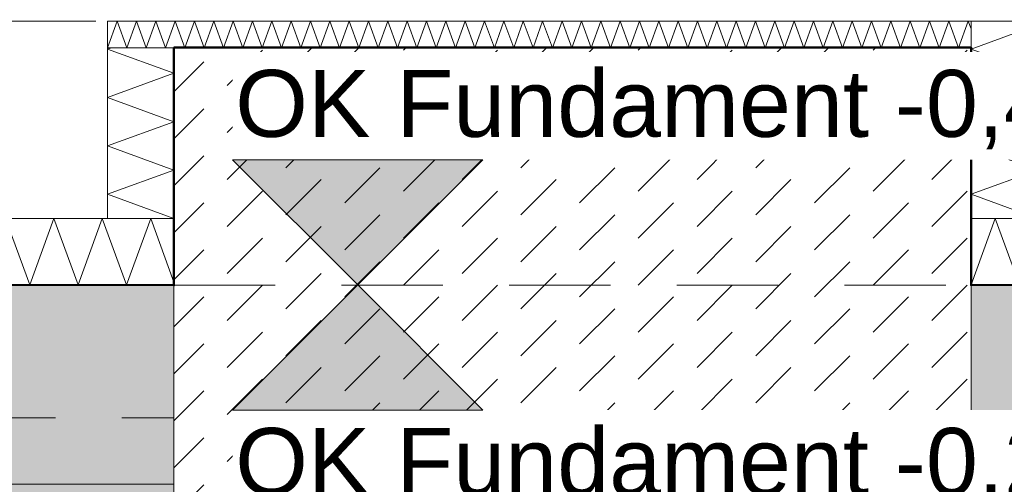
# Model space of a CAD drawing. Header units: metres. Extents: x -273 to 6, y -183 to 13.
# Tile 176 of 256: x -95.153 to -93.671, y -0.547 to 0.152. Entities that reach past the tile are written whole.
import ezdxf

# ---------------------------------------------------------------- set-up
doc = ezdxf.new("R2010")
doc.units = ezdxf.units.M
doc.header["$LTSCALE"] = 0.05
doc.header["$PDMODE"] = 1
doc.header["$PDSIZE"] = -2
for name, pattern in [('ISO-02 Strichlinie', [3.81, 3.048, -0.762]), ('Linienart-53', [5.291531, 3.175, -1.058062, 0.352704, -0.705764]), ('Linienart-Gestrichelt mit Abstand', [6, 4, -2])]:
    doc.linetypes.add(name, pattern=pattern)
doc.layers.get('0').update_dxf_attribs({"lineweight": 25})
for name, color, linetype, lineweight, true_color in [('00 -Bauelemente -Beton unbewehrt', 7, 'Continuous', 9, 0xf7e06e), ('00 -Bauelemente -Dämmung innen', 7, 'Continuous', 9, 0xff7fe6), ('30 -32 Gründung- 2 Flachgründungen u. Bodenplatten', 7, 'Continuous', 9, 0xff6633), ('30 -32 Gründung-4 Frostschürze', 7, 'Continuous', 9, 0x66aaff), ('70 -72 Beschriftung- 1 Beschriftung allgemein', 7, 'Continuous', 9, 0xff6633), ('70 -76 Bemaßung- 2 Allgemein', 7, 'Continuous', 5, 0x6666cc)]:
    doc.layers.add(name, color=color, linetype=linetype, lineweight=lineweight, true_color=true_color)
doc.layers.add('70 -71 Achsen- 1 Gebäudeachsen', color=7, linetype='Linienart-53', lineweight=18)
doc.layers.add('Keine', color=7, linetype='Continuous', lineweight=9)
doc.styles.add('Arial', font='arial.ttf')
doc.dimstyles.new('k+k_klein', dxfattribs={"dimtxt": 0.100689, "dimasz": 0.05302, "dimexe": 0.05, "dimexo": 0.15, "dimgap": 0.005, "dimtad": 1, "dimdec": 3, "dimtxsty": 'Arial', "dimblk": 'VW_SLASH-2', "dimblk1": 'VW_SLASH-2', "dimblk2": 'VW_SLASH-2', "dimcen": 0, "dimdle": 0.025, "dimadec": 3, "dimazin": 0, "dimtfac": 0.75, "dimtdec": 3, "dimtix": 1, "dimtmove": 0, "dimatfit": 0, "dimldrblk": 'VW_FILLEDARROW', "dimfxl": 0.1, "dimfxlon": 1, "dimfrac": 2, "dimtolj": 1, "dimarcsym": 0})
pattern_1 = [(45, (0, 0), (0.088388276, 0.01767774), [0.075, -0.05])]

# ---------------------------------------------------------------- blocks, each defined once
blk = doc.blocks.new('_Achsen (3D)')
at = {"layer": '70 -71 Achsen- 1 Gebäudeachsen', "transparency": 33554687}
blk.add_line((-179.668, -0.447), (3.826, -0.447), dxfattribs=at)
blk = doc.blocks.new('Gruppe-204')
at = {"color": 255, "linetype": 'Continuous', "lineweight": 5}
blk.add_wipeout([(-96.521, -0.247), (-94.921, -0.247), (-94.921, -0.147), (-96.521, -0.147)], dxfattribs=at).dxf.layer = '00 -Bauelemente -Dämmung innen'
blk = doc.blocks.new('Gruppe-205')
at = {"layer": '00 -Bauelemente -Dämmung innen', "color": 7, "transparency": 33554687, "flags": 128}
blk.add_lwpolyline([(-95.1743, -0.147), (-95.1379, -0.247), (-95.1015, -0.147), (-95.0651, -0.247), (-95.0287, -0.147), (-94.9923, -0.247), (-94.9559, -0.147), (-94.921, -0.243)], dxfattribs=at)
blk = doc.blocks.new('Gruppe-207')
at = {"layer": '00 -Bauelemente -Dämmung innen', "color": 7, "linetype": 'Continuous', "lineweight": 9, "transparency": 33554687}
blk.add_line((-94.921, -0.247), (-94.921, -0.147), dxfattribs=at)
blk = doc.blocks.new('Gruppe-208')
at = {"color": 7, "transparency": 33554687}
blk.add_blockref('Gruppe-207', (0, 0), dxfattribs=at)
blk = doc.blocks.new('Gruppe-209')
at = {"layer": '00 -Bauelemente -Dämmung innen', "color": 7, "linetype": 'Continuous', "lineweight": 9, "transparency": 33554687}
blk.add_line((-94.921, -0.147), (-96.521, -0.147), dxfattribs=at)
blk = doc.blocks.new('Gruppe-210')
at = {"layer": '00 -Bauelemente -Dämmung innen', "color": 7, "linetype": 'Continuous', "lineweight": 9, "transparency": 33554687}
blk.add_line((-96.521, -0.247), (-94.921, -0.247), dxfattribs=at)
blk = doc.blocks.new('Gruppe-211')
at = {"color": 7, "transparency": 33554687}
for name in ['Gruppe-209', 'Gruppe-210']:
    blk.add_blockref(name, (0, 0), dxfattribs=at)
blk = doc.blocks.new('Gruppe-212')
at = {"layer": '00 -Bauelemente -Dämmung innen', "color": 7}
blk.add_blockref('Gruppe-204', (0, 0), dxfattribs=at)
at = {"color": 7, "transparency": 33554687}
for name in ['Gruppe-208', 'Gruppe-211']:
    blk.add_blockref(name, (0, 0), dxfattribs=at)
at = {"layer": '00 -Bauelemente -Dämmung innen', "color": 7, "transparency": 33554687}
blk.add_blockref('Gruppe-205', (0, 0), dxfattribs=at)
blk = doc.blocks.new('Gruppe-213')
at = {"layer": '00 -Bauelemente -Dämmung innen', "color": 7, "transparency": 33554687}
blk.add_blockref('Gruppe-212', (0, 0), dxfattribs=at)
at = {"layer": '00 -Bauelemente -Dämmung innen', "color": 0, "flags": 1}
for tag in ['prm0_value', 'prm1_value', 'prm2_value', 'prm3_value', 'prm4_value', 'prm5_value', 'prm6_value', 'IFC_UUID', 'instanceID', 'prm0_name', 'prm0_type', 'prm1_name', 'prm1_type', 'prm2_name', 'prm2_type', 'prm3_name', 'prm3_type', 'prm4_name', 'prm4_type', 'prm5_name', 'prm5_type', 'prm6_name', 'prm6_type']:
    blk.add_attdef(tag, (-96.521, -0.247), '', height=0.00018, dxfattribs=at)
blk = doc.blocks.new('Gruppe-214')
at = {"color": 255, "linetype": 'Continuous', "lineweight": 5}
blk.add_wipeout([(-93.721, -0.247), (-92.771, -0.247), (-92.771, -0.147), (-93.721, -0.147)], dxfattribs=at).dxf.layer = '00 -Bauelemente -Dämmung innen'
blk = doc.blocks.new('Gruppe-215')
at = {"layer": '00 -Bauelemente -Dämmung innen', "color": 7, "transparency": 33554687, "flags": 128}
blk.add_lwpolyline([(-93.721, -0.247), (-93.6846, -0.147), (-93.6482, -0.247), (-93.6118, -0.147), (-93.5754, -0.247), (-93.539, -0.147), (-93.5026, -0.247), (-93.4662, -0.147), (-93.4298, -0.247), (-93.3934, -0.147), (-93.357, -0.247), (-93.3206, -0.147), (-93.2842, -0.247), (-93.2478, -0.147), (-93.2114, -0.247), (-93.175, -0.147), (-93.1386, -0.247), (-93.1023, -0.147), (-93.0659, -0.247), (-93.0295, -0.147), (-92.9931, -0.247), (-92.9567, -0.147), (-92.9203, -0.247), (-92.8839, -0.147), (-92.8475, -0.247), (-92.8111, -0.147), (-92.7747, -0.247), (-92.771, -0.2369)], dxfattribs=at)
blk = doc.blocks.new('Gruppe-216')
at = {"layer": '00 -Bauelemente -Dämmung innen', "color": 7, "linetype": 'Continuous', "lineweight": 9, "transparency": 33554687}
blk.add_line((-93.721, -0.147), (-93.721, -0.247), dxfattribs=at)
blk = doc.blocks.new('Gruppe-217')
at = {"layer": '00 -Bauelemente -Dämmung innen', "color": 7, "linetype": 'Continuous', "lineweight": 9, "transparency": 33554687}
blk.add_line((-92.771, -0.247), (-92.771, -0.147), dxfattribs=at)
blk = doc.blocks.new('Gruppe-218')
at = {"color": 7, "transparency": 33554687}
for name in ['Gruppe-216', 'Gruppe-217']:
    blk.add_blockref(name, (0, 0), dxfattribs=at)
blk = doc.blocks.new('Gruppe-219')
at = {"layer": '00 -Bauelemente -Dämmung innen', "color": 7, "linetype": 'Continuous', "lineweight": 9, "transparency": 33554687}
blk.add_line((-92.771, -0.147), (-93.721, -0.147), dxfattribs=at)
blk = doc.blocks.new('Gruppe-220')
at = {"layer": '00 -Bauelemente -Dämmung innen', "color": 7, "linetype": 'Continuous', "lineweight": 9, "transparency": 33554687}
blk.add_line((-93.721, -0.247), (-92.771, -0.247), dxfattribs=at)
blk = doc.blocks.new('Gruppe-221')
at = {"color": 7, "transparency": 33554687}
for name in ['Gruppe-219', 'Gruppe-220']:
    blk.add_blockref(name, (0, 0), dxfattribs=at)
blk = doc.blocks.new('Gruppe-222')
at = {"layer": '00 -Bauelemente -Dämmung innen', "color": 7}
blk.add_blockref('Gruppe-214', (0, 0), dxfattribs=at)
at = {"color": 7, "transparency": 33554687}
for name in ['Gruppe-218', 'Gruppe-221']:
    blk.add_blockref(name, (0, 0), dxfattribs=at)
at = {"layer": '00 -Bauelemente -Dämmung innen', "color": 7, "transparency": 33554687}
blk.add_blockref('Gruppe-215', (0, 0), dxfattribs=at)
blk = doc.blocks.new('Gruppe-223')
at = {"layer": '00 -Bauelemente -Dämmung innen', "color": 7, "transparency": 33554687}
blk.add_blockref('Gruppe-222', (0, 0), dxfattribs=at)
at = {"layer": '00 -Bauelemente -Dämmung innen', "color": 0, "flags": 1}
for tag in ['prm0_value', 'prm1_value', 'prm2_value', 'prm3_value', 'prm4_value', 'prm5_value', 'prm6_value', 'IFC_UUID', 'instanceID', 'prm0_name', 'prm0_type', 'prm1_name', 'prm1_type', 'prm2_name', 'prm2_type', 'prm3_name', 'prm3_type', 'prm4_name', 'prm4_type', 'prm5_name', 'prm5_type', 'prm6_name', 'prm6_type']:
    blk.add_attdef(tag, (-93.721, -0.247), '', height=0.00018, dxfattribs=at)
blk = doc.blocks.new('Gruppe-964')
at = {"color": 255, "linetype": 'Continuous', "lineweight": 5}
blk.add_wipeout([(-94.921, -0.147), (-94.921, 0.1099), (-95.021, 0.1099), (-95.021, -0.147)], dxfattribs=at).dxf.layer = '00 -Bauelemente -Dämmung innen'
blk = doc.blocks.new('Gruppe-965')
at = {"layer": '00 -Bauelemente -Dämmung innen', "color": 7, "transparency": 33554687, "flags": 128}
blk.add_lwpolyline([(-94.921, -0.147), (-95.021, -0.1106), (-94.921, -0.0742), (-95.021, -0.0379), (-94.921, -0.0015), (-95.021, 0.0349), (-94.921, 0.0713), (-95.021, 0.1077), (-95.015, 0.1099)], dxfattribs=at)
blk = doc.blocks.new('Gruppe-966')
at = {"layer": '00 -Bauelemente -Dämmung innen', "color": 7, "linetype": 'Continuous', "lineweight": 9, "transparency": 33554687}
blk.add_line((-95.021, -0.147), (-94.921, -0.147), dxfattribs=at)
blk = doc.blocks.new('Gruppe-967')
at = {"layer": '00 -Bauelemente -Dämmung innen', "color": 7, "linetype": 'Continuous', "lineweight": 9, "transparency": 33554687}
blk.add_line((-94.921, 0.1099), (-95.021, 0.1099), dxfattribs=at)
blk = doc.blocks.new('Gruppe-968')
at = {"color": 7, "transparency": 33554687}
for name in ['Gruppe-967', 'Gruppe-966']:
    blk.add_blockref(name, (0, 0), dxfattribs=at)
blk = doc.blocks.new('Gruppe-969')
at = {"layer": '00 -Bauelemente -Dämmung innen', "color": 7, "linetype": 'Continuous', "lineweight": 9, "transparency": 33554687}
blk.add_line((-95.021, 0.1099), (-95.021, -0.147), dxfattribs=at)
blk = doc.blocks.new('Gruppe-970')
at = {"layer": '00 -Bauelemente -Dämmung innen', "color": 7, "linetype": 'Continuous', "lineweight": 9, "transparency": 33554687}
blk.add_line((-94.921, -0.147), (-94.921, 0.1099), dxfattribs=at)
blk = doc.blocks.new('Gruppe-971')
at = {"color": 7, "transparency": 33554687}
for name in ['Gruppe-969', 'Gruppe-970']:
    blk.add_blockref(name, (0, 0), dxfattribs=at)
blk = doc.blocks.new('Gruppe-972')
at = {"layer": '00 -Bauelemente -Dämmung innen', "color": 7}
blk.add_blockref('Gruppe-964', (0, 0), dxfattribs=at)
at = {"color": 7, "transparency": 33554687}
for name in ['Gruppe-968', 'Gruppe-971']:
    blk.add_blockref(name, (0, 0), dxfattribs=at)
at = {"layer": '00 -Bauelemente -Dämmung innen', "color": 7, "transparency": 33554687}
blk.add_blockref('Gruppe-965', (0, 0), dxfattribs=at)
blk = doc.blocks.new('Gruppe-973')
at = {"layer": '00 -Bauelemente -Dämmung innen', "color": 7, "transparency": 33554687}
blk.add_blockref('Gruppe-972', (0, 0), dxfattribs=at)
at = {"layer": '00 -Bauelemente -Dämmung innen', "color": 0, "flags": 1}
for tag in ['prm0_value', 'prm1_value', 'prm2_value', 'prm3_value', 'prm4_value', 'prm5_value', 'prm6_value', 'IFC_UUID', 'instanceID', 'prm0_name', 'prm0_type', 'prm1_name', 'prm1_type', 'prm2_name', 'prm2_type', 'prm3_name', 'prm3_type', 'prm4_name', 'prm4_type', 'prm5_name', 'prm5_type', 'prm6_name', 'prm6_type']:
    blk.add_attdef(tag, (-95.021, -0.147), '', height=0.00018, dxfattribs=at)
blk = doc.blocks.new('Gruppe-974')
at = {"color": 255, "linetype": 'Continuous', "lineweight": 5}
blk.add_wipeout([(-95.021, 0.1099), (-93.721, 0.1099), (-93.721, 0.1499), (-95.021, 0.1499)], dxfattribs=at).dxf.layer = '00 -Bauelemente -Dämmung innen'
blk = doc.blocks.new('Gruppe-975')
at = {"layer": '00 -Bauelemente -Dämmung innen', "color": 7, "transparency": 33554687, "flags": 128}
blk.add_lwpolyline([(-95.021, 0.1099), (-95.0064, 0.1499), (-94.9919, 0.1099), (-94.9773, 0.1499), (-94.9628, 0.1099), (-94.9482, 0.1499), (-94.9336, 0.1099), (-94.9191, 0.1499), (-94.9045, 0.1099), (-94.89, 0.1499), (-94.8754, 0.1099), (-94.8609, 0.1499), (-94.8463, 0.1099), (-94.8317, 0.1499), (-94.8172, 0.1099), (-94.8026, 0.1499), (-94.7881, 0.1099), (-94.7735, 0.1499), (-94.7589, 0.1099), (-94.7444, 0.1499), (-94.7298, 0.1099), (-94.7153, 0.1499), (-94.7007, 0.1099), (-94.6861, 0.1499), (-94.6716, 0.1099), (-94.657, 0.1499), (-94.6425, 0.1099), (-94.6279, 0.1499), (-94.6134, 0.1099), (-94.5988, 0.1499), (-94.5842, 0.1099), (-94.5697, 0.1499), (-94.5551, 0.1099), (-94.5406, 0.1499), (-94.526, 0.1099), (-94.5114, 0.1499), (-94.4969, 0.1099), (-94.4823, 0.1499), (-94.4678, 0.1099), (-94.4532, 0.1499), (-94.4386, 0.1099), (-94.4241, 0.1499), (-94.4095, 0.1099), (-94.395, 0.1499), (-94.3804, 0.1099), (-94.3659, 0.1499), (-94.3513, 0.1099), (-94.3367, 0.1499), (-94.3222, 0.1099), (-94.3076, 0.1499), (-94.2931, 0.1099), (-94.2785, 0.1499), (-94.2639, 0.1099), (-94.2494, 0.1499), (-94.2348, 0.1099), (-94.2203, 0.1499), (-94.2057, 0.1099), (-94.1911, 0.1499), (-94.1766, 0.1099), (-94.162, 0.1499), (-94.1475, 0.1099), (-94.1329, 0.1499), (-94.1184, 0.1099), (-94.1038, 0.1499), (-94.0892, 0.1099), (-94.0747, 0.1499), (-94.0601, 0.1099), (-94.0456, 0.1499), (-94.031, 0.1099), (-94.0164, 0.1499), (-94.0019, 0.1099), (-93.9873, 0.1499), (-93.9728, 0.1099), (-93.9582, 0.1499), (-93.9436, 0.1099), (-93.9291, 0.1499), (-93.9145, 0.1099), (-93.9, 0.1499), (-93.8854, 0.1099), (-93.8709, 0.1499), (-93.8563, 0.1099), (-93.8417, 0.1499), (-93.8272, 0.1099), (-93.8126, 0.1499), (-93.7981, 0.1099), (-93.7835, 0.1499), (-93.7689, 0.1099), (-93.7544, 0.1499), (-93.7398, 0.1099), (-93.7253, 0.1499), (-93.721, 0.1382)], dxfattribs=at)
blk = doc.blocks.new('Gruppe-976')
at = {"layer": '00 -Bauelemente -Dämmung innen', "color": 7, "linetype": 'Continuous', "lineweight": 9, "transparency": 33554687}
blk.add_line((-95.021, 0.1499), (-95.021, 0.1099), dxfattribs=at)
blk = doc.blocks.new('Gruppe-977')
at = {"layer": '00 -Bauelemente -Dämmung innen', "color": 7, "linetype": 'Continuous', "lineweight": 9, "transparency": 33554687}
blk.add_line((-93.721, 0.1099), (-93.721, 0.1499), dxfattribs=at)
blk = doc.blocks.new('Gruppe-978')
at = {"color": 7, "transparency": 33554687}
for name in ['Gruppe-976', 'Gruppe-977']:
    blk.add_blockref(name, (0, 0), dxfattribs=at)
blk = doc.blocks.new('Gruppe-979')
at = {"layer": '00 -Bauelemente -Dämmung innen', "color": 7, "linetype": 'Continuous', "lineweight": 9, "transparency": 33554687}
blk.add_line((-93.721, 0.1499), (-95.021, 0.1499), dxfattribs=at)
blk = doc.blocks.new('Gruppe-980')
at = {"layer": '00 -Bauelemente -Dämmung innen', "color": 7, "linetype": 'Continuous', "lineweight": 9, "transparency": 33554687}
blk.add_line((-95.021, 0.1099), (-93.721, 0.1099), dxfattribs=at)
blk = doc.blocks.new('Gruppe-981')
at = {"color": 7, "transparency": 33554687}
for name in ['Gruppe-979', 'Gruppe-980']:
    blk.add_blockref(name, (0, 0), dxfattribs=at)
blk = doc.blocks.new('Gruppe-982')
at = {"layer": '00 -Bauelemente -Dämmung innen', "color": 7}
blk.add_blockref('Gruppe-974', (0, 0), dxfattribs=at)
at = {"color": 7, "transparency": 33554687}
for name in ['Gruppe-978', 'Gruppe-981']:
    blk.add_blockref(name, (0, 0), dxfattribs=at)
at = {"layer": '00 -Bauelemente -Dämmung innen', "color": 7, "transparency": 33554687}
blk.add_blockref('Gruppe-975', (0, 0), dxfattribs=at)
blk = doc.blocks.new('Gruppe-983')
at = {"layer": '00 -Bauelemente -Dämmung innen', "color": 7, "transparency": 33554687}
blk.add_blockref('Gruppe-982', (0, 0), dxfattribs=at)
at = {"layer": '00 -Bauelemente -Dämmung innen', "color": 0, "flags": 1}
for tag in ['IFC_UUID', 'instanceID', 'prm0_name', 'prm0_type', 'prm0_value', 'prm1_name', 'prm1_type', 'prm1_value', 'prm2_name', 'prm2_type', 'prm2_value', 'prm3_name', 'prm3_type', 'prm3_value', 'prm4_name', 'prm4_type', 'prm4_value', 'prm5_name', 'prm5_type', 'prm5_value', 'prm6_name', 'prm6_type', 'prm6_value']:
    blk.add_attdef(tag, (-95.021, 0.1099), '', height=0.00018, dxfattribs=at)
blk = doc.blocks.new('Gruppe-984')
at = {"color": 255, "linetype": 'Continuous', "lineweight": 5}
blk.add_wipeout([(-93.621, -0.147), (-93.621, 0.1499), (-93.721, 0.1499), (-93.721, -0.147)], dxfattribs=at).dxf.layer = '00 -Bauelemente -Dämmung innen'
blk = doc.blocks.new('Gruppe-985')
at = {"layer": '00 -Bauelemente -Dämmung innen', "color": 7, "transparency": 33554687, "flags": 128}
blk.add_lwpolyline([(-93.621, -0.147), (-93.721, -0.1106), (-93.621, -0.0742), (-93.721, -0.0379), (-93.621, -0.0015), (-93.721, 0.0349), (-93.621, 0.0713), (-93.721, 0.1077), (-93.621, 0.1441), (-93.6369, 0.1499)], dxfattribs=at)
blk = doc.blocks.new('Gruppe-986')
at = {"layer": '00 -Bauelemente -Dämmung innen', "color": 7, "linetype": 'Continuous', "lineweight": 9, "transparency": 33554687}
blk.add_line((-93.721, -0.147), (-93.621, -0.147), dxfattribs=at)
blk = doc.blocks.new('Gruppe-987')
at = {"layer": '00 -Bauelemente -Dämmung innen', "color": 7, "linetype": 'Continuous', "lineweight": 9, "transparency": 33554687}
blk.add_line((-93.621, 0.1499), (-93.721, 0.1499), dxfattribs=at)
blk = doc.blocks.new('Gruppe-988')
at = {"color": 7, "transparency": 33554687}
for name in ['Gruppe-987', 'Gruppe-986']:
    blk.add_blockref(name, (0, 0), dxfattribs=at)
blk = doc.blocks.new('Gruppe-989')
at = {"layer": '00 -Bauelemente -Dämmung innen', "color": 7, "linetype": 'Continuous', "lineweight": 9, "transparency": 33554687}
blk.add_line((-93.721, 0.1499), (-93.721, -0.147), dxfattribs=at)
blk = doc.blocks.new('Gruppe-990')
at = {"layer": '00 -Bauelemente -Dämmung innen', "color": 7, "linetype": 'Continuous', "lineweight": 9, "transparency": 33554687}
blk.add_line((-93.621, -0.147), (-93.621, 0.1499), dxfattribs=at)
blk = doc.blocks.new('Gruppe-991')
at = {"color": 7, "transparency": 33554687}
for name in ['Gruppe-989', 'Gruppe-990']:
    blk.add_blockref(name, (0, 0), dxfattribs=at)
blk = doc.blocks.new('Gruppe-992')
at = {"layer": '00 -Bauelemente -Dämmung innen', "color": 7}
blk.add_blockref('Gruppe-984', (0, 0), dxfattribs=at)
at = {"color": 7, "transparency": 33554687}
for name in ['Gruppe-988', 'Gruppe-991']:
    blk.add_blockref(name, (0, 0), dxfattribs=at)
at = {"layer": '00 -Bauelemente -Dämmung innen', "color": 7, "transparency": 33554687}
blk.add_blockref('Gruppe-985', (0, 0), dxfattribs=at)
blk = doc.blocks.new('Gruppe-993')
at = {"layer": '00 -Bauelemente -Dämmung innen', "color": 7, "transparency": 33554687}
blk.add_blockref('Gruppe-992', (0, 0), dxfattribs=at)
at = {"layer": '00 -Bauelemente -Dämmung innen', "color": 0, "flags": 1}
for tag in ['prm0_value', 'prm1_value', 'prm2_value', 'prm3_value', 'prm4_value', 'prm5_value', 'prm6_value', 'IFC_UUID', 'instanceID', 'prm0_name', 'prm0_type', 'prm1_name', 'prm1_type', 'prm2_name', 'prm2_type', 'prm3_name', 'prm3_type', 'prm4_name', 'prm4_type', 'prm5_name', 'prm5_type', 'prm6_name', 'prm6_type']:
    blk.add_attdef(tag, (-93.721, -0.147), '', height=0.00018, dxfattribs=at)
blk = doc.blocks.new('_FU_2D LP5 (2D)')
at = {"color": 255}
blk.add_wipeout([(-94.92099996, 0.10991089), (-93.72099996, 0.10991089), (-93.72099996, -3.59008911), (-94.92099996, -3.59008911)], dxfattribs=at).dxf.layer = '00 -Bauelemente -Beton unbewehrt'
at = {"layer": '00 -Bauelemente -Beton unbewehrt', "linetype": 'Continuous', "lineweight": 9}
h = blk.add_hatch(dxfattribs=at)
h.set_pattern_fill('Unbew_ Beton1 1mm SRF', style=0, pattern_type=2)
h.set_pattern_definition(pattern_1)
h.paths.add_polyline_path([(-94.92099996, 0.10991089), (-93.72099996, 0.10991089), (-93.72099996, -3.59008911), (-94.92099996, -3.59008911)])
at = {"layer": '00 -Bauelemente -Beton unbewehrt', "flags": 128}
blk.add_lwpolyline([(-94.92099996, 0.10991089), (-93.72099996, 0.10991089), (-93.72099996, -3.59008911), (-94.92099996, -3.59008911)], close=True, dxfattribs=at)
at = {"layer": '00 -Bauelemente -Dämmung innen', "color": 7}
blk.add_blockref('Gruppe-223', (0, 0), dxfattribs=at)
at = {"color": 255}
blk.add_wipeout([(-100.02099996, -4.91204198), (-100.02099996, 0.10990848), (-98.82099996, 0.10990848), (-98.82099996, -0.24704198), (-95.39099996, -0.24704198), (-95.39099996, -0.54704198), (-94.92099996, -0.54704198), (-94.92099996, -4.01704198), (-96.44599996, -4.01704198), (-96.44599996, -8.09704198), (-97.11599996, -8.09704198), (-97.11599996, -9.47204198), (-100.02099996, -9.47204198), (-100.02099996, -10.11204198), (-104.41099996, -10.11204198), (-104.41099996, -5.21204198), (-103.77099996, -5.21204198), (-103.77099996, -4.91204198), (-101.74599996, -4.91204198)], dxfattribs=at).dxf.layer = '00 -Bauelemente -Beton unbewehrt'
at = {"layer": '00 -Bauelemente -Beton unbewehrt', "linetype": 'Continuous', "lineweight": 9}
h = blk.add_hatch(dxfattribs=at)
h.set_pattern_fill('Unbew_ Beton1 1mm SRF', style=0, pattern_type=2)
h.set_pattern_definition(pattern_1)
h.paths.add_polyline_path([(-100.02099996, -4.91204198), (-100.02099996, 0.10990848), (-98.82099996, 0.10990848), (-98.82099996, -0.24704198), (-95.39099996, -0.24704198), (-95.39099996, -0.54704198), (-94.92099996, -0.54704198), (-94.92099996, -4.01704198), (-96.44599996, -4.01704198), (-96.44599996, -8.09704198), (-97.11599996, -8.09704198), (-97.11599996, -9.47204198), (-100.02099996, -9.47204198), (-100.02099996, -10.11204198), (-104.41099996, -10.11204198), (-104.41099996, -5.21204198), (-103.77099996, -5.21204198), (-103.77099996, -4.91204198), (-101.74599996, -4.91204198)])
at = {"layer": '30 -32 Gründung-4 Frostschürze', "linetype": 'Continuous', "lineweight": 0, "transparency": 33554534}
blk.add_hatch(color=161, dxfattribs=at).paths.add_polyline_path([(-93.72099996, -0.24704198), (-92.77099996, -0.24704198), (-92.77099996, -0.54704198), (-93.72099996, -0.54704198)])
at = {"layer": '30 -32 Gründung-4 Frostschürze', "flags": 128}
blk.add_lwpolyline([(-93.72099996, -0.24704198), (-92.77099996, -0.24704198), (-92.77099996, -0.54704198), (-93.72099996, -0.54704198)], close=True, dxfattribs=at)
at = {"layer": '00 -Bauelemente -Dämmung innen', "color": 7}
blk.add_blockref('Gruppe-213', (0, 0), dxfattribs=at)
at = {"layer": '30 -32 Gründung-4 Frostschürze', "linetype": 'Continuous', "lineweight": 0, "transparency": 33554534}
blk.add_hatch(color=161, dxfattribs=at).paths.add_polyline_path([(-96.52099996, -0.24704198), (-96.52099996, -0.54704198), (-94.92099996, -0.54704198), (-94.92099996, -0.24759136), (-94.92175357, -0.24704198)])
at = {"layer": '30 -32 Gründung- 2 Flachgründungen u. Bodenplatten', "linetype": 'ISO-02 Strichlinie'}
blk.add_line((-94.92099996, -0.24759136), (-93.72099996, -0.24759136), dxfattribs=at)
at = {"layer": '30 -32 Gründung-4 Frostschürze', "flags": 128}
blk.add_lwpolyline([(-96.52099996, -0.24704198), (-96.52099996, -0.54704198), (-94.92099996, -0.54704198), (-94.92099996, -0.24759136), (-94.92175357, -0.24704198)], close=True, dxfattribs=at)
at = {"layer": '00 -Bauelemente -Dämmung innen', "color": 7}
blk.add_blockref('Gruppe-973', (0, 0), dxfattribs=at)
blk.add_blockref('Gruppe-983', (0, 0), dxfattribs=at)
blk.add_blockref('Gruppe-993', (0, 0), dxfattribs=at)
at = {"layer": '30 -32 Gründung- 2 Flachgründungen u. Bodenplatten', "flags": 128}
blk.add_lwpolyline([(-159.62099996, -12.44704198), (-100.02099996, -12.44704198), (-100.02099996, -40.04704198), (-98.82099996, -40.04704198), (-98.82099996, -23.54704198), (-94.09599996, -23.54704198), (-94.09599996, -11.09704198), (-98.82099996, -11.09704198), (-98.82099996, -9.29704198), (-92.67099996, -9.29704198), (-92.67099996, -8.09704198), (-93.72099996, -8.09704198), (-93.72099996, 0.10991089), (-94.92099996, 0.10991089), (-94.92099996, -8.09704198), (-98.82099996, -8.09704198), (-98.82099996, -7.44704198), (-100.02099996, -7.44704198), (-100.02099996, -10.94704198), (-160.82099996, -10.94704198)], dxfattribs=at)
at = {"layer": '70 -72 Beschriftung- 1 Beschriftung allgemein', "color": 103, "lineweight": 50, "true_color": 0x66cc7f, "flags": 128}
blk.add_lwpolyline([(-84.69599996, -0.24704198), (-89.57099996, -0.24704198), (-89.57099996, 0.10991281), (-92.77099996, 0.10991281), (-92.77099996, -0.24704198), (-93.72099996, -0.24759136), (-93.72099996, 0.10991089), (-94.92099996, 0.10991089), (-94.92099996, -0.24759136), (-98.82099996, -0.24704198), (-98.82099996, 0.10990848), (-100.02099996, 0.10990848), (-100.02099996, -4.91204198)], dxfattribs=at)
at = {"layer": 'Keine', "color": 1, "linetype": 'Linienart-Gestrichelt mit Abstand', "lineweight": 9, "true_color": 0xff0000, "flags": 128}
blk.add_lwpolyline([(6.03999377, -134.70913897), (4.10766281, -139.37286792), (2.43021044, -143.26963359), (0.229042, -148.18933714), (-1.94395765, -152.85045285), (-2.56993827, -154.15978267), (-4.36668217, -157.84024419, -0.1218666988), (-4.98756345, -158.57331042), (-24.20773646, -172.45584859, 0.2343426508), (-30.81423496, -181.88107792), (-30.81423496, -181.88107792, -0.1382747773), (-50.04185585, -181.32068598), (-50.04185585, -181.32068598), (-63.53399243, -176.93721776), (-98.52806435, -165.50668377), (-148.4236418, -149.2972654), (-209.68205216, -128.62056047), (-249.49758002, -116.74073979), (-271.8563458, -111.07977166), (-272.63374696, -110.30237051), (-272.63374694, -44.20319881), (-268.39909651, 0.15100107), (-267.46628238, 0.15012673), (-197.75478142, 0.14986172), (5.97600004, 0.14995802), (6.00607638, -63.16005056)], format="xyb", close=True, dxfattribs=at)
blk = doc.blocks.new('VW_SLASH-2')
at = {"color": 0, "linetype": 'ByBlock', "lineweight": -2, "transparency": 16777216}
blk.add_line((0.472, 0), (-1, 0), dxfattribs=at)
at = {"color": 0, "lineweight": 5, "transparency": 16777216, "flags": 128}
blk.add_lwpolyline([(0.5, 0.5), (-0.5, -0.5)], dxfattribs=at)
blk = doc.blocks.new('*D3261')
at = {"layer": '70 -76 Bemaßung- 2 Allgemein', "color": 0, "lineweight": -2}
for p, q in [((-96.321, 1.3), (-96.321, 1.45)), ((-95.021, 1.3), (-95.021, 1.45)), ((-95.074, 1.4), (-96.268, 1.4))]:
    blk.add_line(p, q, dxfattribs=at)
at = {"layer": 'Defpoints', "color": 0}
for p in [(-96.321, 1.4), (-95.021, 0.1499), (-96.321, -0.547)]:
    blk.add_point(p, dxfattribs=at)
at = {"layer": '70 -76 Bemaßung- 2 Allgemein', "color": 0, "lineweight": -2, "xscale": 0.05302001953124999, "yscale": 0.05302001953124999, "zscale": 0.05302001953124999, "rotation": 180}
blk.add_blockref('VW_SLASH-2', (-96.321, 1.4), dxfattribs=at)
at = {"layer": '70 -76 Bemaßung- 2 Allgemein', "color": 0, "lineweight": -2, "xscale": 0.05302001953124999, "yscale": 0.05302001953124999, "zscale": 0.05302001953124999}
blk.add_blockref('VW_SLASH-2', (-95.021, 1.4), dxfattribs=at)
at = {"layer": '70 -76 Bemaßung- 2 Allgemein', "color": 0, "insert": (-95.671, 1.4654), "char_height": 0.10069, "attachment_point": 5, "style": 'Arial'}
blk.add_mtext('\\A1;1,30', dxfattribs=at)
blk = doc.blocks.new('VW_FILLEDARROW')
at = {"linetype": 'Continuous', "lineweight": 0, "transparency": 16777216}
blk.add_hatch(color=0, dxfattribs=at).paths.add_polyline_path([(-2.829, 0.758), (0, 0), (-2.829, -0.758)])
at = {"color": 0, "lineweight": 5, "transparency": 16777216, "flags": 128}
blk.add_lwpolyline([(-2.829, 0.758), (0, 0), (-2.829, -0.758)], close=True, dxfattribs=at)
blk = doc.blocks.new('*D3262')
at = {"layer": '70 -76 Bemaßung- 2 Allgemein', "color": 0, "lineweight": -2}
for p, q in [((-95.021, 1.3), (-95.021, 1.45)), ((-94.921, 1.3), (-94.921, 1.45)), ((-95.074, 1.4), (-95.127, 1.4)), ((-94.921, 1.4), (-95.021, 1.4)), ((-94.868, 1.4), (-94.815, 1.4))]:
    blk.add_line(p, q, dxfattribs=at)
at = {"layer": 'Defpoints', "color": 0}
for p in [(-95.021, 1.4), (-95.021, 0.1499), (-94.921, 0.153)]:
    blk.add_point(p, dxfattribs=at)
at = {"layer": '70 -76 Bemaßung- 2 Allgemein', "color": 0, "lineweight": -2, "xscale": 0.05302001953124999, "yscale": 0.05302001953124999, "zscale": 0.05302001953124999}
blk.add_blockref('VW_SLASH-2', (-95.021, 1.4), dxfattribs=at)
at = {"layer": '70 -76 Bemaßung- 2 Allgemein', "color": 0, "lineweight": -2, "xscale": 0.05302001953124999, "yscale": 0.05302001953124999, "zscale": 0.05302001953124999, "rotation": 180}
blk.add_blockref('VW_SLASH-2', (-94.921, 1.4), dxfattribs=at)
at = {"layer": '70 -76 Bemaßung- 2 Allgemein', "color": 0, "insert": (-94.971, 1.5089), "char_height": 0.10069, "attachment_point": 5, "style": 'Arial'}
blk.add_mtext('\\A1;10', dxfattribs=at)
blk = doc.blocks.new('*D3264')
at = {"layer": '70 -76 Bemaßung- 2 Allgemein', "color": 0, "lineweight": -2}
for p, q in [((-93.721, 1.3), (-93.721, 1.45)), ((-93.621, 1.3), (-93.621, 1.45)), ((-93.774, 1.4), (-93.827, 1.4)), ((-93.621, 1.4), (-93.721, 1.4)), ((-93.568, 1.4), (-93.515, 1.4))]:
    blk.add_line(p, q, dxfattribs=at)
at = {"layer": 'Defpoints', "color": 0}
for p in [(-93.721, 1.4), (-93.721, 0.153), (-93.621, 0.1499)]:
    blk.add_point(p, dxfattribs=at)
at = {"layer": '70 -76 Bemaßung- 2 Allgemein', "color": 0, "lineweight": -2, "xscale": 0.05302001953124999, "yscale": 0.05302001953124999, "zscale": 0.05302001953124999}
blk.add_blockref('VW_SLASH-2', (-93.721, 1.4), dxfattribs=at)
at = {"layer": '70 -76 Bemaßung- 2 Allgemein', "color": 0, "lineweight": -2, "xscale": 0.05302001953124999, "yscale": 0.05302001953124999, "zscale": 0.05302001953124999, "rotation": 180.0000000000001}
blk.add_blockref('VW_SLASH-2', (-93.621, 1.4), dxfattribs=at)
at = {"layer": '70 -76 Bemaßung- 2 Allgemein', "color": 0, "insert": (-93.671, 1.5089), "char_height": 0.10069, "attachment_point": 5, "style": 'Arial'}
blk.add_mtext('\\A1;10', dxfattribs=at)
blk = doc.blocks.new('*D3557')
at = {"layer": '70 -76 Bemaßung- 2 Allgemein', "color": 0, "lineweight": -2}
for p, q in [((-95.796, 0.2029), (-95.796, 0.256)), ((-95.696, 0.1499), (-95.846, 0.1499)), ((-95.796, 0.1099), (-95.796, 0.1499)), ((-95.696, 0.1099), (-95.846, 0.1099)), ((-95.796, 0.0569), (-95.796, 0.0039))]:
    blk.add_line(p, q, dxfattribs=at)
at = {"layer": 'Defpoints', "color": 0}
for p in [(-95.796, 0.1499), (-95.021, 0.1499), (-93.721, 0.1099)]:
    blk.add_point(p, dxfattribs=at)
at = {"layer": '70 -76 Bemaßung- 2 Allgemein', "color": 0, "lineweight": -2, "xscale": 0.05302001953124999, "yscale": 0.05302001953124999, "zscale": 0.05302001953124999}
for p, rotation in [((-95.796, 0.1499), 270), ((-95.796, 0.1099), 90)]:
    blk.add_blockref('VW_SLASH-2', p, dxfattribs=dict(at, rotation=rotation))
at = {"layer": '70 -76 Bemaßung- 2 Allgemein', "color": 0, "insert": (-96.0045, 0.1299), "char_height": 0.10069, "attachment_point": 5, "rotation": 90, "style": 'Arial'}
blk.add_mtext('\\A1;4', dxfattribs=at)
blk = doc.blocks.new('*D3558')
at = {"layer": '70 -76 Bemaßung- 2 Allgemein', "color": 0, "lineweight": -2}
for p, q in [((-95.696, 0.1099), (-95.846, 0.1099)), ((-95.796, -0.394), (-95.796, 0.0569)), ((-95.696, -0.447), (-95.846, -0.447))]:
    blk.add_line(p, q, dxfattribs=at)
at = {"layer": 'Defpoints', "color": 0}
for p in [(-95.796, 0.1099), (-93.721, 0.1099), (-93.721, -0.447)]:
    blk.add_point(p, dxfattribs=at)
at = {"layer": '70 -76 Bemaßung- 2 Allgemein', "color": 0, "lineweight": -2, "xscale": 0.05302001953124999, "yscale": 0.05302001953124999, "zscale": 0.05302001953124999}
for p, rotation in [((-95.796, 0.1099), 90), ((-95.796, -0.447), 270)]:
    blk.add_blockref('VW_SLASH-2', p, dxfattribs=dict(at, rotation=rotation))
at = {"layer": '70 -76 Bemaßung- 2 Allgemein', "color": 0, "insert": (-95.8524, -0.1686), "char_height": 0.10069, "attachment_point": 5, "rotation": 90, "style": 'Arial'}
blk.add_mtext('\\A1;56', dxfattribs=at)
blk = doc.blocks.new('*D3559')
at = {"layer": '70 -76 Bemaßung- 2 Allgemein', "color": 0, "lineweight": -2}
for p, q in [((-95.696, -0.447), (-95.846, -0.447)), ((-95.796, -8.044), (-95.796, -0.5001)), ((-95.696, -8.097), (-95.846, -8.097))]:
    blk.add_line(p, q, dxfattribs=at)
at = {"layer": 'Defpoints', "color": 0}
for p in [(-95.796, -0.447), (-93.721, -0.447), (-93.7211, -8.097)]:
    blk.add_point(p, dxfattribs=at)
at = {"layer": '70 -76 Bemaßung- 2 Allgemein', "color": 0, "lineweight": -2, "xscale": 0.05302001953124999, "yscale": 0.05302001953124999, "zscale": 0.05302001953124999}
for p, rotation in [((-95.796, -0.447), 90), ((-95.796, -8.097), 270)]:
    blk.add_blockref('VW_SLASH-2', p, dxfattribs=dict(at, rotation=rotation))
at = {"layer": '70 -76 Bemaßung- 2 Allgemein', "color": 0, "insert": (-95.8615, -4.272), "char_height": 0.10069, "attachment_point": 5, "rotation": 90, "style": 'Arial'}
blk.add_mtext('\\A1;7,65', dxfattribs=at)
blk = doc.blocks.new('Gruppe-2919')
at = {"color": 255}
for points in [[(-94.8325, -0.0588), (-93.3159, -0.0588), (-93.3159, 0.1035), (-94.8325, 0.1035)], [(-94.8325, -0.5975), (-93.3159, -0.5975), (-93.3159, -0.4353), (-94.8325, -0.4353)]]:
    blk.add_wipeout(points, dxfattribs=at).dxf.layer = '70 -72 Beschriftung- 1 Beschriftung allgemein'
at = {"layer": '30 -32 Gründung- 2 Flachgründungen u. Bodenplatten', "linetype": 'Continuous', "lineweight": 0, "transparency": 33554687}
for points in [[(-94.8325, -0.0588), (-94.6443, -0.247), (-94.456, -0.0588)], [(-94.8325, -0.4353), (-94.6443, -0.247), (-94.456, -0.4353)]]:
    blk.add_hatch(color=7, dxfattribs=at).paths.add_polyline_path(points)
at = {"layer": '30 -32 Gründung- 2 Flachgründungen u. Bodenplatten', "flags": 128}
for points in [[(-94.8325, -0.0588), (-94.6443, -0.247), (-94.456, -0.0588)], [(-94.8325, -0.4353), (-94.6443, -0.247), (-94.456, -0.4353)]]:
    blk.add_lwpolyline(points, close=True, dxfattribs=at)
at = {"layer": '70 -72 Beschriftung- 1 Beschriftung allgemein', "char_height": 0.100689, "attachment_point": 2, "line_spacing_factor": 0.970891, "style": 'Arial'}
for s, insert in [('OK Fundament -0,455m', (-94.0742, 0.0764)), ('OK Fundament -0,205m', (-94.0742, -0.4623))]:
    blk.add_mtext(s, dxfattribs=dict(at, insert=insert))
blk = doc.blocks.new('Gruppe-2794')
at = {"layer": '70 -76 Bemaßung- 2 Allgemein'}
for base, p1, p2, text, override, picture, middle in [((-95.02099996, 1.39995802), (-94.92099996, 0.15295802), (-95.02099996, 0.14991089), '10', {"dimtxt": 0.100689, "dimgap": 0.005, "dimdec": 8, "dimpost": '<>', "dimtxsty": 'Arial', "dimtix": 0, "dimtmove": 2}, '*D3262', (-94.97099996, 1.50885958)), ((-93.72099996, 1.39995802), (-93.62099996, 0.14991089), (-93.72099996, 0.15295802), '10', {"dimtxt": 0.100689, "dimgap": 0.005, "dimdec": 8, "dimpost": '<>', "dimtxsty": 'Arial', "dimtix": 0, "dimtmove": 2}, '*D3264', (-93.67099996, 1.50885958)), ((-96.32099996, 1.39995802), (-95.02099996, 0.14991089), (-96.32099996, -0.54704198), '1,30', {"dimtxt": 0.100689, "dimgap": 0.005, "dimdec": 8, "dimpost": '<>', "dimtxsty": 'Arial', "dimtmove": 2}, '*D3261', (-95.67099996, 1.46542156))]:
    dim = blk.add_linear_dim(base=base, p1=p1, p2=p2, text=text, dimstyle='k+k_klein', override=override, dxfattribs=at)
    dim.commit()
    dim.dimension.update_dxf_attribs({"geometry": picture, "text_midpoint": middle})
blk = doc.blocks.new('Gruppe-2809')
at = {"layer": '70 -76 Bemaßung- 2 Allgemein'}
for base, p1, p2, text, override, picture, middle in [((-95.79599996, 0.14991089), (-93.72099996, 0.10991089), (-95.02099996, 0.14991089), '4', {"dimtxt": 0.100689, "dimgap": 0.005, "dimdec": 2, "dimpost": '<>', "dimtxsty": 'Arial', "dimtix": 0, "dimtmove": 2}, '*D3557', (-96.00453295, 0.12991089)), ((-95.79599996, 0.10991089), (-93.72099996, -0.44704198), (-93.72099996, 0.10991089), '56', {"dimtxt": 0.100689, "dimgap": 0.005, "dimdec": 2, "dimpost": '<>', "dimtxsty": 'Arial', "dimtmove": 2}, '*D3558', (-95.85240152, -0.16856555)), ((-95.79599996, -0.44704198), (-93.72109109, -8.09704198), (-93.72099996, -0.44704198), '7,65', {"dimtxt": 0.100689, "dimgap": 0.005, "dimdec": 8, "dimpost": '<>', "dimtxsty": 'Arial', "dimtmove": 2}, '*D3559', (-95.8614635, -4.27204198))]:
    dim = blk.add_linear_dim(base=base, p1=p1, p2=p2, angle=270, text=text, dimstyle='k+k_klein', override=override, dxfattribs=at)
    dim.commit()
    dim.dimension.update_dxf_attribs({"geometry": picture, "text_midpoint": middle})
blk = doc.blocks.new('_FU_2D Bemaßung_ Beschriftung (3D)')
at = {"layer": '70 -76 Bemaßung- 2 Allgemein'}
for name in ['Gruppe-2794', 'Gruppe-2809']:
    blk.add_blockref(name, (0, 0), dxfattribs=at)
at = {"layer": '70 -72 Beschriftung- 1 Beschriftung allgemein', "color": 7}
blk.add_blockref('Gruppe-2919', (0, 0), dxfattribs=at)

msp = doc.modelspace()

# ---------------------------------------------------------------- block references
at = {"layer": 'Keine', "color": 1}
msp.add_blockref('_Achsen (3D)', (0, 0), dxfattribs=at)

# ---------------------------------------------------------------- next in the draw order: block references
msp.add_blockref('_FU_2D LP5 (2D)', (0, 0), dxfattribs=at)

# ---------------------------------------------------------------- next in the draw order: block references
msp.add_blockref('_FU_2D Bemaßung_ Beschriftung (3D)', (0, 0), dxfattribs=at)

doc.saveas('drawing.dxf')
